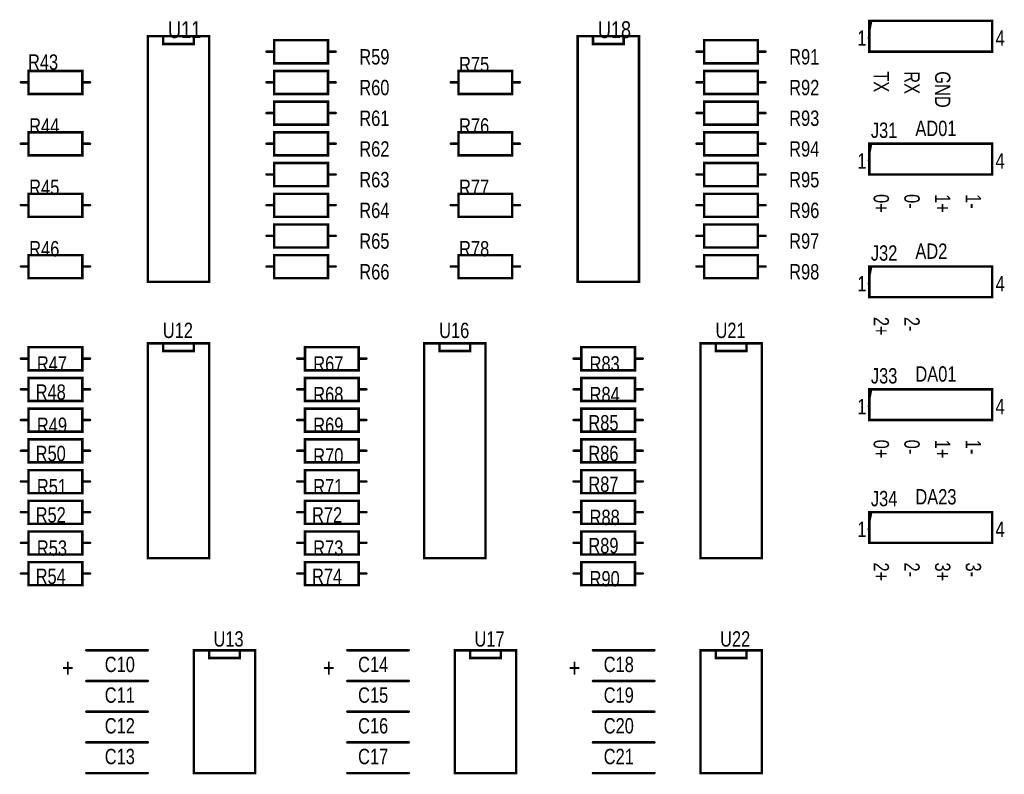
# Model space of a CAD drawing. Extents: x 0.22 to 7.34, y 0.24 to 4.63.
# Tile 3 of 4: x 4.13 to 7.34, y 0.47 to 2.92. Entities that reach past the tile are written whole.
import ezdxf

# ---------------------------------------------------------------- set-up
doc = ezdxf.new("R2010")
doc.units = 0

msp = doc.modelspace()

# ---------------------------------------------------------------- linework, layer by layer
at = {"layer": 'SST', "const_width": 0.008}
for points in [[(7.296, 2.921), (6.896, 2.921), (6.896, 2.821), (7.296, 2.821), (7.296, 2.921)], [(4.546, 2.071), (4.546, 2.871), (4.746, 2.871), (4.746, 2.071), (4.546, 2.071)], [(5.133, 2.858), (5.133, 2.783), (5.133, 2.783), (4.958, 2.783), (4.958, 2.858), (5.133, 2.858)], [(5.946, 2.071), (5.946, 2.871), (6.146, 2.871), (6.146, 2.071), (5.946, 2.071)], [(6.533, 2.858), (6.533, 2.783), (6.533, 2.783), (6.358, 2.783), (6.358, 2.858), (6.533, 2.858)], [(4.158, 2.683), (4.158, 2.758), (4.158, 2.758), (4.333, 2.758), (4.333, 2.683), (4.158, 2.683)], [(5.133, 2.758), (5.133, 2.683), (5.133, 2.683), (4.958, 2.683), (4.958, 2.758), (5.133, 2.758)], [(5.733, 2.758), (5.733, 2.683), (5.733, 2.683), (5.558, 2.683), (5.558, 2.758), (5.733, 2.758)], [(6.533, 2.758), (6.533, 2.683), (6.533, 2.683), (6.358, 2.683), (6.358, 2.758), (6.533, 2.758)], [(5.133, 2.658), (5.133, 2.583), (5.133, 2.583), (4.958, 2.583), (4.958, 2.658), (5.133, 2.658)], [(6.533, 2.658), (6.533, 2.583), (6.533, 2.583), (6.358, 2.583), (6.358, 2.658), (6.533, 2.658)], [(4.333, 2.558), (4.333, 2.483), (4.333, 2.483), (4.158, 2.483), (4.158, 2.558), (4.333, 2.558)], [(5.133, 2.558), (5.133, 2.483), (5.133, 2.483), (4.958, 2.483), (4.958, 2.558), (5.133, 2.558)], [(5.733, 2.558), (5.733, 2.483), (5.733, 2.483), (5.558, 2.483), (5.558, 2.558), (5.733, 2.558)], [(6.533, 2.558), (6.533, 2.483), (6.533, 2.483), (6.358, 2.483), (6.358, 2.558), (6.533, 2.558)], [(7.296, 2.521), (6.896, 2.521), (6.896, 2.421), (7.296, 2.421), (7.296, 2.521)], [(5.133, 2.458), (5.133, 2.383), (5.133, 2.383), (4.958, 2.383), (4.958, 2.458), (5.133, 2.458)], [(6.533, 2.458), (6.533, 2.383), (6.533, 2.383), (6.358, 2.383), (6.358, 2.458), (6.533, 2.458)], [(4.333, 2.358), (4.333, 2.283), (4.333, 2.283), (4.158, 2.283), (4.158, 2.358), (4.333, 2.358)], [(5.133, 2.358), (5.133, 2.283), (5.133, 2.283), (4.958, 2.283), (4.958, 2.358), (5.133, 2.358)], [(5.733, 2.358), (5.733, 2.283), (5.733, 2.283), (5.558, 2.283), (5.558, 2.358), (5.733, 2.358)], [(6.533, 2.358), (6.533, 2.283), (6.533, 2.283), (6.358, 2.283), (6.358, 2.358), (6.533, 2.358)], [(5.133, 2.258), (5.133, 2.183), (5.133, 2.183), (4.958, 2.183), (4.958, 2.258), (5.133, 2.258)], [(6.533, 2.258), (6.533, 2.183), (6.533, 2.183), (6.358, 2.183), (6.358, 2.258), (6.533, 2.258)], [(4.333, 2.158), (4.333, 2.083), (4.333, 2.083), (4.158, 2.083), (4.158, 2.158), (4.333, 2.158)], [(5.133, 2.158), (5.133, 2.083), (5.133, 2.083), (4.958, 2.083), (4.958, 2.158), (5.133, 2.158)], [(5.733, 2.158), (5.733, 2.083), (5.733, 2.083), (5.558, 2.083), (5.558, 2.158), (5.733, 2.158)], [(6.533, 2.158), (6.533, 2.083), (6.533, 2.083), (6.358, 2.083), (6.358, 2.158), (6.533, 2.158)], [(7.296, 2.121), (6.896, 2.121), (6.896, 2.021), (7.296, 2.021), (7.296, 2.121)], [(4.333, 1.858), (4.333, 1.783), (4.333, 1.783), (4.158, 1.783), (4.158, 1.858), (4.333, 1.858)], [(5.233, 1.858), (5.233, 1.783), (5.233, 1.783), (5.058, 1.783), (5.058, 1.858), (5.233, 1.858)], [(6.133, 1.858), (6.133, 1.783), (6.133, 1.783), (5.958, 1.783), (5.958, 1.858), (6.133, 1.858)], [(4.158, 1.683), (4.158, 1.758), (4.158, 1.758), (4.333, 1.758), (4.333, 1.683), (4.158, 1.683)], [(5.233, 1.758), (5.233, 1.683), (5.233, 1.683), (5.058, 1.683), (5.058, 1.758), (5.233, 1.758)], [(6.133, 1.758), (6.133, 1.683), (6.133, 1.683), (5.958, 1.683), (5.958, 1.758), (6.133, 1.758)], [(7.296, 1.721), (6.896, 1.721), (6.896, 1.621), (7.296, 1.621), (7.296, 1.721)], [(4.333, 1.658), (4.333, 1.583), (4.333, 1.583), (4.158, 1.583), (4.158, 1.658), (4.333, 1.658)], [(5.233, 1.658), (5.233, 1.583), (5.233, 1.583), (5.058, 1.583), (5.058, 1.658), (5.233, 1.658)], [(5.958, 1.583), (5.958, 1.658), (5.958, 1.658), (6.133, 1.658), (6.133, 1.583), (5.958, 1.583)], [(4.158, 1.483), (4.158, 1.558), (4.158, 1.558), (4.333, 1.558), (4.333, 1.483), (4.158, 1.483)], [(5.233, 1.558), (5.233, 1.483), (5.233, 1.483), (5.058, 1.483), (5.058, 1.558), (5.233, 1.558)], [(5.958, 1.483), (5.958, 1.558), (5.958, 1.558), (6.133, 1.558), (6.133, 1.483), (5.958, 1.483)], [(4.333, 1.458), (4.333, 1.383), (4.333, 1.383), (4.158, 1.383), (4.158, 1.458), (4.333, 1.458)], [(5.233, 1.458), (5.233, 1.383), (5.233, 1.383), (5.058, 1.383), (5.058, 1.458), (5.233, 1.458)], [(5.958, 1.383), (5.958, 1.458), (5.958, 1.458), (6.133, 1.458), (6.133, 1.383), (5.958, 1.383)], [(4.158, 1.283), (4.158, 1.358), (4.158, 1.358), (4.333, 1.358), (4.333, 1.283), (4.158, 1.283)], [(5.058, 1.283), (5.058, 1.358), (5.058, 1.358), (5.233, 1.358), (5.233, 1.283), (5.058, 1.283)], [(6.133, 1.358), (6.133, 1.283), (6.133, 1.283), (5.958, 1.283), (5.958, 1.358), (6.133, 1.358)], [(7.296, 1.321), (6.896, 1.321), (6.896, 1.221), (7.296, 1.221), (7.296, 1.321)], [(4.333, 1.258), (4.333, 1.183), (4.333, 1.183), (4.158, 1.183), (4.158, 1.258), (4.333, 1.258)], [(5.233, 1.258), (5.233, 1.183), (5.233, 1.183), (5.058, 1.183), (5.058, 1.258), (5.233, 1.258)], [(5.958, 1.183), (5.958, 1.258), (5.958, 1.258), (6.133, 1.258), (6.133, 1.183), (5.958, 1.183)], [(4.158, 1.083), (4.158, 1.158), (4.158, 1.158), (4.333, 1.158), (4.333, 1.083), (4.158, 1.083)], [(5.058, 1.083), (5.058, 1.158), (5.058, 1.158), (5.233, 1.158), (5.233, 1.083), (5.058, 1.083)], [(6.133, 1.158), (6.133, 1.083), (6.133, 1.083), (5.958, 1.083), (5.958, 1.158), (6.133, 1.158)], [(4.896, 0.871), (4.696, 0.871), (4.696, 0.471), (4.896, 0.471), (4.896, 0.871)], [(5.746, 0.871), (5.546, 0.871), (5.546, 0.471), (5.746, 0.471), (5.746, 0.871)], [(6.546, 0.871), (6.346, 0.871), (6.346, 0.471), (6.546, 0.471), (6.546, 0.871)]]:
    msp.add_lwpolyline(points, close=True, dxfattribs=at)
at = {"layer": 'SST', "const_width": 0.004}
for points in [[(6.894, 2.921, 1), (6.898, 2.921, 1)], [(7.294, 2.921, 1), (7.298, 2.921, 1)], [(7.294, 2.921, 1), (7.298, 2.921, 1)], [(4.544, 2.871, 1), (4.548, 2.871, 1)], [(4.594, 2.871, 1), (4.598, 2.871, 1)], [(4.694, 2.871, 1), (4.698, 2.871, 1)], [(4.744, 2.871, 1), (4.748, 2.871, 1)], [(4.956, 2.858, 1), (4.96, 2.858, 1)], [(5.131, 2.858, 1), (5.135, 2.858, 1)], [(5.131, 2.858, 1), (5.135, 2.858, 1)], [(5.944, 2.871, 1), (5.948, 2.871, 1)], [(5.994, 2.871, 1), (5.998, 2.871, 1)], [(6.094, 2.871, 1), (6.098, 2.871, 1)], [(6.144, 2.871, 1), (6.148, 2.871, 1)], [(6.356, 2.858, 1), (6.36, 2.858, 1)], [(6.531, 2.858, 1), (6.535, 2.858, 1)], [(6.531, 2.858, 1), (6.535, 2.858, 1)], [(4.594, 2.846, 1), (4.598, 2.846, 1)], [(4.694, 2.846, 1), (4.698, 2.846, 1)], [(4.931, 2.821, 1), (4.935, 2.821, 1)], [(4.956, 2.821, 1), (4.96, 2.821, 1)], [(5.131, 2.821, 1), (5.135, 2.821, 1)], [(5.156, 2.821, 1), (5.16, 2.821, 1)], [(5.994, 2.846, 1), (5.998, 2.846, 1)], [(6.094, 2.846, 1), (6.098, 2.846, 1)], [(6.331, 2.821, 1), (6.335, 2.821, 1)], [(6.356, 2.821, 1), (6.36, 2.821, 1)], [(6.531, 2.821, 1), (6.535, 2.821, 1)], [(6.556, 2.821, 1), (6.56, 2.821, 1)], [(6.894, 2.821, 1), (6.898, 2.821, 1)], [(7.294, 2.821, 1), (7.298, 2.821, 1)], [(4.156, 2.758, 1), (4.16, 2.758, 1)], [(4.156, 2.758, 1), (4.16, 2.758, 1)], [(4.331, 2.758, 1), (4.335, 2.758, 1)], [(4.956, 2.783, 1), (4.96, 2.783, 1)], [(4.956, 2.758, 1), (4.96, 2.758, 1)], [(5.131, 2.783, 1), (5.135, 2.783, 1)], [(5.131, 2.783, 1), (5.135, 2.783, 1)], [(5.131, 2.758, 1), (5.135, 2.758, 1)], [(5.131, 2.758, 1), (5.135, 2.758, 1)], [(5.556, 2.758, 1), (5.56, 2.758, 1)], [(5.731, 2.758, 1), (5.735, 2.758, 1)], [(5.731, 2.758, 1), (5.735, 2.758, 1)], [(6.356, 2.783, 1), (6.36, 2.783, 1)], [(6.356, 2.758, 1), (6.36, 2.758, 1)], [(6.531, 2.783, 1), (6.535, 2.783, 1)], [(6.531, 2.783, 1), (6.535, 2.783, 1)], [(6.531, 2.758, 1), (6.535, 2.758, 1)], [(6.531, 2.758, 1), (6.535, 2.758, 1)], [(4.131, 2.721, 1), (4.135, 2.721, 1)], [(4.156, 2.721, 1), (4.16, 2.721, 1)], [(4.331, 2.721, 1), (4.335, 2.721, 1)], [(4.356, 2.721, 1), (4.36, 2.721, 1)], [(4.931, 2.721, 1), (4.935, 2.721, 1)], [(4.956, 2.721, 1), (4.96, 2.721, 1)], [(5.131, 2.721, 1), (5.135, 2.721, 1)], [(5.156, 2.721, 1), (5.16, 2.721, 1)], [(5.531, 2.721, 1), (5.535, 2.721, 1)], [(5.556, 2.721, 1), (5.56, 2.721, 1)], [(5.731, 2.721, 1), (5.735, 2.721, 1)], [(5.756, 2.721, 1), (5.76, 2.721, 1)], [(6.331, 2.721, 1), (6.335, 2.721, 1)], [(6.356, 2.721, 1), (6.36, 2.721, 1)], [(6.531, 2.721, 1), (6.535, 2.721, 1)], [(6.556, 2.721, 1), (6.56, 2.721, 1)], [(4.156, 2.683, 1), (4.16, 2.683, 1)], [(4.156, 2.683, 1), (4.16, 2.683, 1)], [(4.331, 2.683, 1), (4.335, 2.683, 1)], [(4.956, 2.683, 1), (4.96, 2.683, 1)], [(4.956, 2.658, 1), (4.96, 2.658, 1)], [(5.131, 2.683, 1), (5.135, 2.683, 1)], [(5.131, 2.683, 1), (5.135, 2.683, 1)], [(5.131, 2.658, 1), (5.135, 2.658, 1)], [(5.131, 2.658, 1), (5.135, 2.658, 1)], [(5.556, 2.683, 1), (5.56, 2.683, 1)], [(5.731, 2.683, 1), (5.735, 2.683, 1)], [(5.731, 2.683, 1), (5.735, 2.683, 1)], [(6.356, 2.683, 1), (6.36, 2.683, 1)], [(6.356, 2.658, 1), (6.36, 2.658, 1)], [(6.531, 2.683, 1), (6.535, 2.683, 1)], [(6.531, 2.683, 1), (6.535, 2.683, 1)], [(6.531, 2.658, 1), (6.535, 2.658, 1)], [(6.531, 2.658, 1), (6.535, 2.658, 1)], [(4.931, 2.621, 1), (4.935, 2.621, 1)], [(4.956, 2.621, 1), (4.96, 2.621, 1)], [(5.131, 2.621, 1), (5.135, 2.621, 1)], [(5.156, 2.621, 1), (5.16, 2.621, 1)], [(6.331, 2.621, 1), (6.335, 2.621, 1)], [(6.356, 2.621, 1), (6.36, 2.621, 1)], [(6.531, 2.621, 1), (6.535, 2.621, 1)], [(6.556, 2.621, 1), (6.56, 2.621, 1)], [(4.956, 2.583, 1), (4.96, 2.583, 1)], [(5.131, 2.583, 1), (5.135, 2.583, 1)], [(5.131, 2.583, 1), (5.135, 2.583, 1)], [(6.356, 2.583, 1), (6.36, 2.583, 1)], [(6.531, 2.583, 1), (6.535, 2.583, 1)], [(6.531, 2.583, 1), (6.535, 2.583, 1)], [(4.156, 2.558, 1), (4.16, 2.558, 1)], [(4.331, 2.558, 1), (4.335, 2.558, 1)], [(4.331, 2.558, 1), (4.335, 2.558, 1)], [(4.956, 2.558, 1), (4.96, 2.558, 1)], [(5.131, 2.558, 1), (5.135, 2.558, 1)], [(5.131, 2.558, 1), (5.135, 2.558, 1)], [(5.556, 2.558, 1), (5.56, 2.558, 1)], [(5.731, 2.558, 1), (5.735, 2.558, 1)], [(5.731, 2.558, 1), (5.735, 2.558, 1)], [(6.356, 2.558, 1), (6.36, 2.558, 1)], [(6.531, 2.558, 1), (6.535, 2.558, 1)], [(6.531, 2.558, 1), (6.535, 2.558, 1)], [(4.131, 2.521, 1), (4.135, 2.521, 1)], [(4.156, 2.521, 1), (4.16, 2.521, 1)], [(4.331, 2.521, 1), (4.335, 2.521, 1)], [(4.356, 2.521, 1), (4.36, 2.521, 1)], [(4.931, 2.521, 1), (4.935, 2.521, 1)], [(4.956, 2.521, 1), (4.96, 2.521, 1)], [(5.131, 2.521, 1), (5.135, 2.521, 1)], [(5.156, 2.521, 1), (5.16, 2.521, 1)], [(5.531, 2.521, 1), (5.535, 2.521, 1)], [(5.556, 2.521, 1), (5.56, 2.521, 1)], [(5.731, 2.521, 1), (5.735, 2.521, 1)], [(5.756, 2.521, 1), (5.76, 2.521, 1)], [(6.331, 2.521, 1), (6.335, 2.521, 1)], [(6.356, 2.521, 1), (6.36, 2.521, 1)], [(6.531, 2.521, 1), (6.535, 2.521, 1)], [(6.556, 2.521, 1), (6.56, 2.521, 1)], [(6.894, 2.521, 1), (6.898, 2.521, 1)], [(7.294, 2.521, 1), (7.298, 2.521, 1)], [(7.294, 2.521, 1), (7.298, 2.521, 1)], [(4.156, 2.483, 1), (4.16, 2.483, 1)], [(4.331, 2.483, 1), (4.335, 2.483, 1)], [(4.331, 2.483, 1), (4.335, 2.483, 1)], [(4.956, 2.483, 1), (4.96, 2.483, 1)], [(5.131, 2.483, 1), (5.135, 2.483, 1)], [(5.131, 2.483, 1), (5.135, 2.483, 1)], [(5.556, 2.483, 1), (5.56, 2.483, 1)], [(5.731, 2.483, 1), (5.735, 2.483, 1)], [(5.731, 2.483, 1), (5.735, 2.483, 1)], [(6.356, 2.483, 1), (6.36, 2.483, 1)], [(6.531, 2.483, 1), (6.535, 2.483, 1)], [(6.531, 2.483, 1), (6.535, 2.483, 1)], [(4.956, 2.458, 1), (4.96, 2.458, 1)], [(5.131, 2.458, 1), (5.135, 2.458, 1)], [(5.131, 2.458, 1), (5.135, 2.458, 1)], [(6.356, 2.458, 1), (6.36, 2.458, 1)], [(6.531, 2.458, 1), (6.535, 2.458, 1)], [(6.531, 2.458, 1), (6.535, 2.458, 1)], [(4.931, 2.421, 1), (4.935, 2.421, 1)], [(4.956, 2.421, 1), (4.96, 2.421, 1)], [(5.131, 2.421, 1), (5.135, 2.421, 1)], [(5.156, 2.421, 1), (5.16, 2.421, 1)], [(6.331, 2.421, 1), (6.335, 2.421, 1)], [(6.356, 2.421, 1), (6.36, 2.421, 1)], [(6.531, 2.421, 1), (6.535, 2.421, 1)], [(6.556, 2.421, 1), (6.56, 2.421, 1)], [(6.894, 2.421, 1), (6.898, 2.421, 1)], [(7.294, 2.421, 1), (7.298, 2.421, 1)], [(4.956, 2.383, 1), (4.96, 2.383, 1)], [(5.131, 2.383, 1), (5.135, 2.383, 1)], [(5.131, 2.383, 1), (5.135, 2.383, 1)], [(6.356, 2.383, 1), (6.36, 2.383, 1)], [(6.531, 2.383, 1), (6.535, 2.383, 1)], [(6.531, 2.383, 1), (6.535, 2.383, 1)], [(4.156, 2.358, 1), (4.16, 2.358, 1)], [(4.331, 2.358, 1), (4.335, 2.358, 1)], [(4.331, 2.358, 1), (4.335, 2.358, 1)], [(4.956, 2.358, 1), (4.96, 2.358, 1)], [(5.131, 2.358, 1), (5.135, 2.358, 1)], [(5.131, 2.358, 1), (5.135, 2.358, 1)], [(5.556, 2.358, 1), (5.56, 2.358, 1)], [(5.731, 2.358, 1), (5.735, 2.358, 1)], [(5.731, 2.358, 1), (5.735, 2.358, 1)], [(6.356, 2.358, 1), (6.36, 2.358, 1)], [(6.531, 2.358, 1), (6.535, 2.358, 1)], [(6.531, 2.358, 1), (6.535, 2.358, 1)], [(4.131, 2.321, 1), (4.135, 2.321, 1)], [(4.156, 2.321, 1), (4.16, 2.321, 1)], [(4.331, 2.321, 1), (4.335, 2.321, 1)], [(4.356, 2.321, 1), (4.36, 2.321, 1)], [(4.931, 2.321, 1), (4.935, 2.321, 1)], [(4.956, 2.321, 1), (4.96, 2.321, 1)], [(5.131, 2.321, 1), (5.135, 2.321, 1)], [(5.156, 2.321, 1), (5.16, 2.321, 1)], [(5.531, 2.321, 1), (5.535, 2.321, 1)], [(5.556, 2.321, 1), (5.56, 2.321, 1)], [(5.731, 2.321, 1), (5.735, 2.321, 1)], [(5.756, 2.321, 1), (5.76, 2.321, 1)], [(6.331, 2.321, 1), (6.335, 2.321, 1)], [(6.356, 2.321, 1), (6.36, 2.321, 1)], [(6.531, 2.321, 1), (6.535, 2.321, 1)], [(6.556, 2.321, 1), (6.56, 2.321, 1)], [(4.156, 2.283, 1), (4.16, 2.283, 1)], [(4.331, 2.283, 1), (4.335, 2.283, 1)], [(4.331, 2.283, 1), (4.335, 2.283, 1)], [(4.956, 2.283, 1), (4.96, 2.283, 1)], [(5.131, 2.283, 1), (5.135, 2.283, 1)], [(5.131, 2.283, 1), (5.135, 2.283, 1)], [(5.556, 2.283, 1), (5.56, 2.283, 1)], [(5.731, 2.283, 1), (5.735, 2.283, 1)], [(5.731, 2.283, 1), (5.735, 2.283, 1)], [(6.356, 2.283, 1), (6.36, 2.283, 1)], [(6.531, 2.283, 1), (6.535, 2.283, 1)], [(6.531, 2.283, 1), (6.535, 2.283, 1)], [(4.956, 2.258, 1), (4.96, 2.258, 1)], [(5.131, 2.258, 1), (5.135, 2.258, 1)], [(5.131, 2.258, 1), (5.135, 2.258, 1)], [(6.356, 2.258, 1), (6.36, 2.258, 1)], [(6.531, 2.258, 1), (6.535, 2.258, 1)], [(6.531, 2.258, 1), (6.535, 2.258, 1)], [(4.931, 2.221, 1), (4.935, 2.221, 1)], [(4.956, 2.221, 1), (4.96, 2.221, 1)], [(5.131, 2.221, 1), (5.135, 2.221, 1)], [(5.156, 2.221, 1), (5.16, 2.221, 1)], [(6.331, 2.221, 1), (6.335, 2.221, 1)], [(6.356, 2.221, 1), (6.36, 2.221, 1)], [(6.531, 2.221, 1), (6.535, 2.221, 1)], [(6.556, 2.221, 1), (6.56, 2.221, 1)], [(4.956, 2.183, 1), (4.96, 2.183, 1)], [(5.131, 2.183, 1), (5.135, 2.183, 1)], [(5.131, 2.183, 1), (5.135, 2.183, 1)], [(6.356, 2.183, 1), (6.36, 2.183, 1)], [(6.531, 2.183, 1), (6.535, 2.183, 1)], [(6.531, 2.183, 1), (6.535, 2.183, 1)], [(4.156, 2.158, 1), (4.16, 2.158, 1)], [(4.331, 2.158, 1), (4.335, 2.158, 1)], [(4.331, 2.158, 1), (4.335, 2.158, 1)], [(4.956, 2.158, 1), (4.96, 2.158, 1)], [(5.131, 2.158, 1), (5.135, 2.158, 1)], [(5.131, 2.158, 1), (5.135, 2.158, 1)], [(5.556, 2.158, 1), (5.56, 2.158, 1)], [(5.731, 2.158, 1), (5.735, 2.158, 1)], [(5.731, 2.158, 1), (5.735, 2.158, 1)], [(6.356, 2.158, 1), (6.36, 2.158, 1)], [(6.531, 2.158, 1), (6.535, 2.158, 1)], [(6.531, 2.158, 1), (6.535, 2.158, 1)], [(4.131, 2.121, 1), (4.135, 2.121, 1)], [(4.156, 2.121, 1), (4.16, 2.121, 1)], [(4.331, 2.121, 1), (4.335, 2.121, 1)], [(4.356, 2.121, 1), (4.36, 2.121, 1)], [(4.931, 2.121, 1), (4.935, 2.121, 1)], [(4.956, 2.121, 1), (4.96, 2.121, 1)], [(5.131, 2.121, 1), (5.135, 2.121, 1)], [(5.156, 2.121, 1), (5.16, 2.121, 1)], [(5.531, 2.121, 1), (5.535, 2.121, 1)], [(5.556, 2.121, 1), (5.56, 2.121, 1)], [(5.731, 2.121, 1), (5.735, 2.121, 1)], [(5.756, 2.121, 1), (5.76, 2.121, 1)], [(6.331, 2.121, 1), (6.335, 2.121, 1)], [(6.356, 2.121, 1), (6.36, 2.121, 1)], [(6.531, 2.121, 1), (6.535, 2.121, 1)], [(6.556, 2.121, 1), (6.56, 2.121, 1)], [(6.894, 2.121, 1), (6.898, 2.121, 1)], [(7.294, 2.121, 1), (7.298, 2.121, 1)], [(7.294, 2.121, 1), (7.298, 2.121, 1)], [(4.156, 2.083, 1), (4.16, 2.083, 1)], [(4.331, 2.083, 1), (4.335, 2.083, 1)], [(4.331, 2.083, 1), (4.335, 2.083, 1)], [(4.956, 2.083, 1), (4.96, 2.083, 1)], [(5.131, 2.083, 1), (5.135, 2.083, 1)], [(5.131, 2.083, 1), (5.135, 2.083, 1)], [(5.556, 2.083, 1), (5.56, 2.083, 1)], [(5.731, 2.083, 1), (5.735, 2.083, 1)], [(5.731, 2.083, 1), (5.735, 2.083, 1)], [(6.356, 2.083, 1), (6.36, 2.083, 1)], [(6.531, 2.083, 1), (6.535, 2.083, 1)], [(6.531, 2.083, 1), (6.535, 2.083, 1)], [(4.544, 2.071, 1), (4.548, 2.071, 1)], [(4.544, 2.071, 1), (4.548, 2.071, 1)], [(4.744, 2.071, 1), (4.748, 2.071, 1)], [(5.944, 2.071, 1), (5.948, 2.071, 1)], [(5.944, 2.071, 1), (5.948, 2.071, 1)], [(6.144, 2.071, 1), (6.148, 2.071, 1)], [(6.894, 2.021, 1), (6.898, 2.021, 1)], [(7.294, 2.021, 1), (7.298, 2.021, 1)], [(4.156, 1.858, 1), (4.16, 1.858, 1)], [(4.331, 1.858, 1), (4.335, 1.858, 1)], [(4.331, 1.858, 1), (4.335, 1.858, 1)], [(4.544, 1.871, 1), (4.548, 1.871, 1)], [(4.594, 1.871, 1), (4.598, 1.871, 1)], [(4.694, 1.871, 1), (4.698, 1.871, 1)], [(4.694, 1.871, 1), (4.698, 1.871, 1)], [(4.744, 1.871, 1), (4.748, 1.871, 1)], [(5.056, 1.858, 1), (5.06, 1.858, 1)], [(5.231, 1.858, 1), (5.235, 1.858, 1)], [(5.231, 1.858, 1), (5.235, 1.858, 1)], [(5.444, 1.871, 1), (5.448, 1.871, 1)], [(5.494, 1.871, 1), (5.498, 1.871, 1)], [(5.594, 1.871, 1), (5.598, 1.871, 1)], [(5.594, 1.871, 1), (5.598, 1.871, 1)], [(5.644, 1.871, 1), (5.648, 1.871, 1)], [(5.956, 1.858, 1), (5.96, 1.858, 1)], [(6.131, 1.858, 1), (6.135, 1.858, 1)], [(6.131, 1.858, 1), (6.135, 1.858, 1)], [(6.344, 1.871, 1), (6.348, 1.871, 1)], [(6.394, 1.871, 1), (6.398, 1.871, 1)], [(6.494, 1.871, 1), (6.498, 1.871, 1)], [(6.494, 1.871, 1), (6.498, 1.871, 1)], [(6.544, 1.871, 1), (6.548, 1.871, 1)], [(4.594, 1.846, 1), (4.598, 1.846, 1)], [(4.694, 1.846, 1), (4.698, 1.846, 1)], [(4.694, 1.846, 1), (4.698, 1.846, 1)], [(5.494, 1.846, 1), (5.498, 1.846, 1)], [(5.594, 1.846, 1), (5.598, 1.846, 1)], [(5.594, 1.846, 1), (5.598, 1.846, 1)], [(6.394, 1.846, 1), (6.398, 1.846, 1)], [(6.494, 1.846, 1), (6.498, 1.846, 1)], [(6.494, 1.846, 1), (6.498, 1.846, 1)], [(4.131, 1.821, 1), (4.135, 1.821, 1)], [(4.156, 1.821, 1), (4.16, 1.821, 1)], [(4.331, 1.821, 1), (4.335, 1.821, 1)], [(4.356, 1.821, 1), (4.36, 1.821, 1)], [(5.031, 1.821, 1), (5.035, 1.821, 1)], [(5.056, 1.821, 1), (5.06, 1.821, 1)], [(5.231, 1.821, 1), (5.235, 1.821, 1)], [(5.256, 1.821, 1), (5.26, 1.821, 1)], [(5.931, 1.821, 1), (5.935, 1.821, 1)], [(5.956, 1.821, 1), (5.96, 1.821, 1)], [(6.131, 1.821, 1), (6.135, 1.821, 1)], [(6.156, 1.821, 1), (6.16, 1.821, 1)], [(4.156, 1.783, 1), (4.16, 1.783, 1)], [(4.331, 1.783, 1), (4.335, 1.783, 1)], [(4.331, 1.783, 1), (4.335, 1.783, 1)], [(5.056, 1.783, 1), (5.06, 1.783, 1)], [(5.231, 1.783, 1), (5.235, 1.783, 1)], [(5.231, 1.783, 1), (5.235, 1.783, 1)], [(5.956, 1.783, 1), (5.96, 1.783, 1)], [(6.131, 1.783, 1), (6.135, 1.783, 1)], [(6.131, 1.783, 1), (6.135, 1.783, 1)], [(4.156, 1.758, 1), (4.16, 1.758, 1)], [(4.156, 1.758, 1), (4.16, 1.758, 1)], [(4.331, 1.758, 1), (4.335, 1.758, 1)], [(5.056, 1.758, 1), (5.06, 1.758, 1)], [(5.231, 1.758, 1), (5.235, 1.758, 1)], [(5.231, 1.758, 1), (5.235, 1.758, 1)], [(5.956, 1.758, 1), (5.96, 1.758, 1)], [(6.131, 1.758, 1), (6.135, 1.758, 1)], [(6.131, 1.758, 1), (6.135, 1.758, 1)], [(4.131, 1.721, 1), (4.135, 1.721, 1)], [(4.156, 1.721, 1), (4.16, 1.721, 1)], [(4.331, 1.721, 1), (4.335, 1.721, 1)], [(4.356, 1.721, 1), (4.36, 1.721, 1)], [(5.031, 1.721, 1), (5.035, 1.721, 1)], [(5.056, 1.721, 1), (5.06, 1.721, 1)], [(5.231, 1.721, 1), (5.235, 1.721, 1)], [(5.256, 1.721, 1), (5.26, 1.721, 1)], [(5.931, 1.721, 1), (5.935, 1.721, 1)], [(5.956, 1.721, 1), (5.96, 1.721, 1)], [(6.131, 1.721, 1), (6.135, 1.721, 1)], [(6.156, 1.721, 1), (6.16, 1.721, 1)], [(6.894, 1.721, 1), (6.898, 1.721, 1)], [(7.294, 1.721, 1), (7.298, 1.721, 1)], [(7.294, 1.721, 1), (7.298, 1.721, 1)], [(4.156, 1.683, 1), (4.16, 1.683, 1)], [(4.156, 1.683, 1), (4.16, 1.683, 1)], [(4.331, 1.683, 1), (4.335, 1.683, 1)], [(5.056, 1.683, 1), (5.06, 1.683, 1)], [(5.231, 1.683, 1), (5.235, 1.683, 1)], [(5.231, 1.683, 1), (5.235, 1.683, 1)], [(5.956, 1.683, 1), (5.96, 1.683, 1)], [(6.131, 1.683, 1), (6.135, 1.683, 1)], [(6.131, 1.683, 1), (6.135, 1.683, 1)], [(4.156, 1.658, 1), (4.16, 1.658, 1)], [(4.331, 1.658, 1), (4.335, 1.658, 1)], [(4.331, 1.658, 1), (4.335, 1.658, 1)], [(5.056, 1.658, 1), (5.06, 1.658, 1)], [(5.231, 1.658, 1), (5.235, 1.658, 1)], [(5.231, 1.658, 1), (5.235, 1.658, 1)], [(5.956, 1.658, 1), (5.96, 1.658, 1)], [(5.956, 1.658, 1), (5.96, 1.658, 1)], [(6.131, 1.658, 1), (6.135, 1.658, 1)], [(4.131, 1.621, 1), (4.135, 1.621, 1)], [(4.156, 1.621, 1), (4.16, 1.621, 1)], [(4.331, 1.621, 1), (4.335, 1.621, 1)], [(4.356, 1.621, 1), (4.36, 1.621, 1)], [(5.031, 1.621, 1), (5.035, 1.621, 1)], [(5.056, 1.621, 1), (5.06, 1.621, 1)], [(5.231, 1.621, 1), (5.235, 1.621, 1)], [(5.256, 1.621, 1), (5.26, 1.621, 1)], [(5.931, 1.621, 1), (5.935, 1.621, 1)], [(5.956, 1.621, 1), (5.96, 1.621, 1)], [(6.131, 1.621, 1), (6.135, 1.621, 1)], [(6.156, 1.621, 1), (6.16, 1.621, 1)], [(6.894, 1.621, 1), (6.898, 1.621, 1)], [(7.294, 1.621, 1), (7.298, 1.621, 1)], [(4.156, 1.583, 1), (4.16, 1.583, 1)], [(4.331, 1.583, 1), (4.335, 1.583, 1)], [(4.331, 1.583, 1), (4.335, 1.583, 1)], [(5.056, 1.583, 1), (5.06, 1.583, 1)], [(5.231, 1.583, 1), (5.235, 1.583, 1)], [(5.231, 1.583, 1), (5.235, 1.583, 1)], [(5.956, 1.583, 1), (5.96, 1.583, 1)], [(5.956, 1.583, 1), (5.96, 1.583, 1)], [(6.131, 1.583, 1), (6.135, 1.583, 1)], [(4.156, 1.558, 1), (4.16, 1.558, 1)], [(4.156, 1.558, 1), (4.16, 1.558, 1)], [(4.331, 1.558, 1), (4.335, 1.558, 1)], [(5.056, 1.558, 1), (5.06, 1.558, 1)], [(5.231, 1.558, 1), (5.235, 1.558, 1)], [(5.231, 1.558, 1), (5.235, 1.558, 1)], [(5.956, 1.558, 1), (5.96, 1.558, 1)], [(5.956, 1.558, 1), (5.96, 1.558, 1)], [(6.131, 1.558, 1), (6.135, 1.558, 1)], [(4.131, 1.521, 1), (4.135, 1.521, 1)], [(4.156, 1.521, 1), (4.16, 1.521, 1)], [(4.331, 1.521, 1), (4.335, 1.521, 1)], [(4.356, 1.521, 1), (4.36, 1.521, 1)], [(5.031, 1.521, 1), (5.035, 1.521, 1)], [(5.056, 1.521, 1), (5.06, 1.521, 1)], [(5.231, 1.521, 1), (5.235, 1.521, 1)], [(5.256, 1.521, 1), (5.26, 1.521, 1)], [(5.931, 1.521, 1), (5.935, 1.521, 1)], [(5.956, 1.521, 1), (5.96, 1.521, 1)], [(6.131, 1.521, 1), (6.135, 1.521, 1)], [(6.156, 1.521, 1), (6.16, 1.521, 1)], [(4.156, 1.483, 1), (4.16, 1.483, 1)], [(4.156, 1.483, 1), (4.16, 1.483, 1)], [(4.331, 1.483, 1), (4.335, 1.483, 1)], [(5.056, 1.483, 1), (5.06, 1.483, 1)], [(5.231, 1.483, 1), (5.235, 1.483, 1)], [(5.231, 1.483, 1), (5.235, 1.483, 1)], [(5.956, 1.483, 1), (5.96, 1.483, 1)], [(5.956, 1.483, 1), (5.96, 1.483, 1)], [(6.131, 1.483, 1), (6.135, 1.483, 1)], [(4.156, 1.458, 1), (4.16, 1.458, 1)], [(4.331, 1.458, 1), (4.335, 1.458, 1)], [(4.331, 1.458, 1), (4.335, 1.458, 1)], [(5.056, 1.458, 1), (5.06, 1.458, 1)], [(5.231, 1.458, 1), (5.235, 1.458, 1)], [(5.231, 1.458, 1), (5.235, 1.458, 1)], [(5.956, 1.458, 1), (5.96, 1.458, 1)], [(5.956, 1.458, 1), (5.96, 1.458, 1)], [(6.131, 1.458, 1), (6.135, 1.458, 1)], [(4.131, 1.421, 1), (4.135, 1.421, 1)], [(4.156, 1.421, 1), (4.16, 1.421, 1)], [(4.331, 1.421, 1), (4.335, 1.421, 1)], [(4.356, 1.421, 1), (4.36, 1.421, 1)], [(5.031, 1.421, 1), (5.035, 1.421, 1)], [(5.056, 1.421, 1), (5.06, 1.421, 1)], [(5.231, 1.421, 1), (5.235, 1.421, 1)], [(5.256, 1.421, 1), (5.26, 1.421, 1)], [(5.931, 1.421, 1), (5.935, 1.421, 1)], [(5.956, 1.421, 1), (5.96, 1.421, 1)], [(6.131, 1.421, 1), (6.135, 1.421, 1)], [(6.156, 1.421, 1), (6.16, 1.421, 1)], [(4.156, 1.383, 1), (4.16, 1.383, 1)], [(4.331, 1.383, 1), (4.335, 1.383, 1)], [(4.331, 1.383, 1), (4.335, 1.383, 1)], [(5.056, 1.383, 1), (5.06, 1.383, 1)], [(5.231, 1.383, 1), (5.235, 1.383, 1)], [(5.231, 1.383, 1), (5.235, 1.383, 1)], [(5.956, 1.383, 1), (5.96, 1.383, 1)], [(5.956, 1.383, 1), (5.96, 1.383, 1)], [(6.131, 1.383, 1), (6.135, 1.383, 1)], [(4.156, 1.358, 1), (4.16, 1.358, 1)], [(4.156, 1.358, 1), (4.16, 1.358, 1)], [(4.331, 1.358, 1), (4.335, 1.358, 1)], [(5.056, 1.358, 1), (5.06, 1.358, 1)], [(5.056, 1.358, 1), (5.06, 1.358, 1)], [(5.231, 1.358, 1), (5.235, 1.358, 1)], [(5.956, 1.358, 1), (5.96, 1.358, 1)], [(6.131, 1.358, 1), (6.135, 1.358, 1)], [(6.131, 1.358, 1), (6.135, 1.358, 1)], [(4.131, 1.321, 1), (4.135, 1.321, 1)], [(4.156, 1.321, 1), (4.16, 1.321, 1)], [(4.331, 1.321, 1), (4.335, 1.321, 1)], [(4.356, 1.321, 1), (4.36, 1.321, 1)], [(5.031, 1.321, 1), (5.035, 1.321, 1)], [(5.056, 1.321, 1), (5.06, 1.321, 1)], [(5.231, 1.321, 1), (5.235, 1.321, 1)], [(5.256, 1.321, 1), (5.26, 1.321, 1)], [(5.931, 1.321, 1), (5.935, 1.321, 1)], [(5.956, 1.321, 1), (5.96, 1.321, 1)], [(6.131, 1.321, 1), (6.135, 1.321, 1)], [(6.156, 1.321, 1), (6.16, 1.321, 1)], [(6.894, 1.321, 1), (6.898, 1.321, 1)], [(7.294, 1.321, 1), (7.298, 1.321, 1)], [(7.294, 1.321, 1), (7.298, 1.321, 1)], [(4.156, 1.283, 1), (4.16, 1.283, 1)], [(4.156, 1.283, 1), (4.16, 1.283, 1)], [(4.331, 1.283, 1), (4.335, 1.283, 1)], [(5.056, 1.283, 1), (5.06, 1.283, 1)], [(5.056, 1.283, 1), (5.06, 1.283, 1)], [(5.231, 1.283, 1), (5.235, 1.283, 1)], [(5.956, 1.283, 1), (5.96, 1.283, 1)], [(6.131, 1.283, 1), (6.135, 1.283, 1)], [(6.131, 1.283, 1), (6.135, 1.283, 1)], [(4.156, 1.258, 1), (4.16, 1.258, 1)], [(4.331, 1.258, 1), (4.335, 1.258, 1)], [(4.331, 1.258, 1), (4.335, 1.258, 1)], [(5.056, 1.258, 1), (5.06, 1.258, 1)], [(5.231, 1.258, 1), (5.235, 1.258, 1)], [(5.231, 1.258, 1), (5.235, 1.258, 1)], [(5.956, 1.258, 1), (5.96, 1.258, 1)], [(5.956, 1.258, 1), (5.96, 1.258, 1)], [(6.131, 1.258, 1), (6.135, 1.258, 1)], [(4.131, 1.221, 1), (4.135, 1.221, 1)], [(4.156, 1.221, 1), (4.16, 1.221, 1)], [(4.331, 1.221, 1), (4.335, 1.221, 1)], [(4.356, 1.221, 1), (4.36, 1.221, 1)], [(5.031, 1.221, 1), (5.035, 1.221, 1)], [(5.056, 1.221, 1), (5.06, 1.221, 1)], [(5.231, 1.221, 1), (5.235, 1.221, 1)], [(5.256, 1.221, 1), (5.26, 1.221, 1)], [(5.931, 1.221, 1), (5.935, 1.221, 1)], [(5.956, 1.221, 1), (5.96, 1.221, 1)], [(6.131, 1.221, 1), (6.135, 1.221, 1)], [(6.156, 1.221, 1), (6.16, 1.221, 1)], [(6.894, 1.221, 1), (6.898, 1.221, 1)], [(7.294, 1.221, 1), (7.298, 1.221, 1)], [(4.156, 1.183, 1), (4.16, 1.183, 1)], [(4.331, 1.183, 1), (4.335, 1.183, 1)], [(4.331, 1.183, 1), (4.335, 1.183, 1)], [(5.056, 1.183, 1), (5.06, 1.183, 1)], [(5.231, 1.183, 1), (5.235, 1.183, 1)], [(5.231, 1.183, 1), (5.235, 1.183, 1)], [(5.956, 1.183, 1), (5.96, 1.183, 1)], [(5.956, 1.183, 1), (5.96, 1.183, 1)], [(6.131, 1.183, 1), (6.135, 1.183, 1)], [(4.156, 1.158, 1), (4.16, 1.158, 1)], [(4.156, 1.158, 1), (4.16, 1.158, 1)], [(4.331, 1.158, 1), (4.335, 1.158, 1)], [(4.544, 1.171, 1), (4.548, 1.171, 1)], [(4.744, 1.171, 1), (4.748, 1.171, 1)], [(5.056, 1.158, 1), (5.06, 1.158, 1)], [(5.056, 1.158, 1), (5.06, 1.158, 1)], [(5.231, 1.158, 1), (5.235, 1.158, 1)], [(5.444, 1.171, 1), (5.448, 1.171, 1)], [(5.644, 1.171, 1), (5.648, 1.171, 1)], [(5.956, 1.158, 1), (5.96, 1.158, 1)], [(6.131, 1.158, 1), (6.135, 1.158, 1)], [(6.131, 1.158, 1), (6.135, 1.158, 1)], [(6.344, 1.171, 1), (6.348, 1.171, 1)], [(6.544, 1.171, 1), (6.548, 1.171, 1)], [(4.131, 1.121, 1), (4.135, 1.121, 1)], [(4.156, 1.121, 1), (4.16, 1.121, 1)], [(4.331, 1.121, 1), (4.335, 1.121, 1)], [(4.356, 1.121, 1), (4.36, 1.121, 1)], [(5.031, 1.121, 1), (5.035, 1.121, 1)], [(5.056, 1.121, 1), (5.06, 1.121, 1)], [(5.231, 1.121, 1), (5.235, 1.121, 1)], [(5.256, 1.121, 1), (5.26, 1.121, 1)], [(5.931, 1.121, 1), (5.935, 1.121, 1)], [(5.956, 1.121, 1), (5.96, 1.121, 1)], [(6.131, 1.121, 1), (6.135, 1.121, 1)], [(6.156, 1.121, 1), (6.16, 1.121, 1)], [(4.156, 1.083, 1), (4.16, 1.083, 1)], [(4.156, 1.083, 1), (4.16, 1.083, 1)], [(4.331, 1.083, 1), (4.335, 1.083, 1)], [(5.056, 1.083, 1), (5.06, 1.083, 1)], [(5.056, 1.083, 1), (5.06, 1.083, 1)], [(5.231, 1.083, 1), (5.235, 1.083, 1)], [(5.956, 1.083, 1), (5.96, 1.083, 1)], [(6.131, 1.083, 1), (6.135, 1.083, 1)], [(6.131, 1.083, 1), (6.135, 1.083, 1)], [(4.344, 0.871, 1), (4.348, 0.871, 1)], [(4.544, 0.871, 1), (4.548, 0.871, 1)], [(4.694, 0.871, 1), (4.698, 0.871, 1)], [(4.744, 0.871, 1), (4.748, 0.871, 1)], [(4.844, 0.871, 1), (4.848, 0.871, 1)], [(4.894, 0.871, 1), (4.898, 0.871, 1)], [(4.894, 0.871, 1), (4.898, 0.871, 1)], [(5.194, 0.871, 1), (5.198, 0.871, 1)], [(5.394, 0.871, 1), (5.398, 0.871, 1)], [(5.544, 0.871, 1), (5.548, 0.871, 1)], [(5.594, 0.871, 1), (5.598, 0.871, 1)], [(5.694, 0.871, 1), (5.698, 0.871, 1)], [(5.744, 0.871, 1), (5.748, 0.871, 1)], [(5.744, 0.871, 1), (5.748, 0.871, 1)], [(5.994, 0.871, 1), (5.998, 0.871, 1)], [(6.194, 0.871, 1), (6.198, 0.871, 1)], [(6.344, 0.871, 1), (6.348, 0.871, 1)], [(6.394, 0.871, 1), (6.398, 0.871, 1)], [(6.494, 0.871, 1), (6.498, 0.871, 1)], [(6.544, 0.871, 1), (6.548, 0.871, 1)], [(6.544, 0.871, 1), (6.548, 0.871, 1)], [(4.744, 0.846, 1), (4.748, 0.846, 1)], [(4.844, 0.846, 1), (4.848, 0.846, 1)], [(5.594, 0.846, 1), (5.598, 0.846, 1)], [(5.694, 0.846, 1), (5.698, 0.846, 1)], [(6.394, 0.846, 1), (6.398, 0.846, 1)], [(6.494, 0.846, 1), (6.498, 0.846, 1)], [(4.344, 0.771, 1), (4.348, 0.771, 1)], [(4.344, 0.771, 1), (4.348, 0.771, 1)], [(4.544, 0.771, 1), (4.548, 0.771, 1)], [(4.544, 0.771, 1), (4.548, 0.771, 1)], [(5.194, 0.771, 1), (5.198, 0.771, 1)], [(5.194, 0.771, 1), (5.198, 0.771, 1)], [(5.394, 0.771, 1), (5.398, 0.771, 1)], [(5.394, 0.771, 1), (5.398, 0.771, 1)], [(5.994, 0.771, 1), (5.998, 0.771, 1)], [(5.994, 0.771, 1), (5.998, 0.771, 1)], [(6.194, 0.771, 1), (6.198, 0.771, 1)], [(6.194, 0.771, 1), (6.198, 0.771, 1)], [(4.344, 0.671, 1), (4.348, 0.671, 1)], [(4.344, 0.671, 1), (4.348, 0.671, 1)], [(4.544, 0.671, 1), (4.548, 0.671, 1)], [(4.544, 0.671, 1), (4.548, 0.671, 1)], [(5.194, 0.671, 1), (5.198, 0.671, 1)], [(5.194, 0.671, 1), (5.198, 0.671, 1)], [(5.394, 0.671, 1), (5.398, 0.671, 1)], [(5.394, 0.671, 1), (5.398, 0.671, 1)], [(5.994, 0.671, 1), (5.998, 0.671, 1)], [(5.994, 0.671, 1), (5.998, 0.671, 1)], [(6.194, 0.671, 1), (6.198, 0.671, 1)], [(6.194, 0.671, 1), (6.198, 0.671, 1)], [(4.344, 0.571, 1), (4.348, 0.571, 1)], [(4.344, 0.571, 1), (4.348, 0.571, 1)], [(4.544, 0.571, 1), (4.548, 0.571, 1)], [(4.544, 0.571, 1), (4.548, 0.571, 1)], [(5.194, 0.571, 1), (5.198, 0.571, 1)], [(5.194, 0.571, 1), (5.198, 0.571, 1)], [(5.394, 0.571, 1), (5.398, 0.571, 1)], [(5.394, 0.571, 1), (5.398, 0.571, 1)], [(5.994, 0.571, 1), (5.998, 0.571, 1)], [(5.994, 0.571, 1), (5.998, 0.571, 1)], [(6.194, 0.571, 1), (6.198, 0.571, 1)], [(6.194, 0.571, 1), (6.198, 0.571, 1)], [(4.344, 0.471, 1), (4.348, 0.471, 1)], [(4.544, 0.471, 1), (4.548, 0.471, 1)], [(4.694, 0.471, 1), (4.698, 0.471, 1)], [(4.894, 0.471, 1), (4.898, 0.471, 1)], [(5.194, 0.471, 1), (5.198, 0.471, 1)], [(5.394, 0.471, 1), (5.398, 0.471, 1)], [(5.544, 0.471, 1), (5.548, 0.471, 1)], [(5.744, 0.471, 1), (5.748, 0.471, 1)], [(5.994, 0.471, 1), (5.998, 0.471, 1)], [(6.194, 0.471, 1), (6.198, 0.471, 1)], [(6.344, 0.471, 1), (6.348, 0.471, 1)], [(6.544, 0.471, 1), (6.548, 0.471, 1)]]:
    msp.add_lwpolyline(points, format="xyb", close=True, dxfattribs=at)
at = {"layer": 'SST', "const_width": 0.008}
for points in [[(4.596, 2.871), (4.596, 2.846), (4.696, 2.846), (4.696, 2.871)], [(5.996, 2.871), (5.996, 2.846), (6.096, 2.846), (6.096, 2.871)], [(4.958, 2.821), (4.933, 2.821)], [(5.133, 2.821), (5.158, 2.821)], [(6.358, 2.821), (6.333, 2.821)], [(6.533, 2.821), (6.558, 2.821)], [(4.158, 2.721), (4.133, 2.721)], [(4.333, 2.721), (4.358, 2.721)], [(4.958, 2.721), (4.933, 2.721)], [(5.133, 2.721), (5.158, 2.721)], [(5.558, 2.721), (5.533, 2.721)], [(5.733, 2.721), (5.758, 2.721)], [(6.358, 2.721), (6.333, 2.721)], [(6.533, 2.721), (6.558, 2.721)], [(4.958, 2.621), (4.933, 2.621)], [(5.133, 2.621), (5.158, 2.621)], [(6.358, 2.621), (6.333, 2.621)], [(6.533, 2.621), (6.558, 2.621)], [(4.158, 2.521), (4.133, 2.521)], [(4.333, 2.521), (4.358, 2.521)], [(4.958, 2.521), (4.933, 2.521)], [(5.133, 2.521), (5.158, 2.521)], [(5.558, 2.521), (5.533, 2.521)], [(5.733, 2.521), (5.758, 2.521)], [(6.358, 2.521), (6.333, 2.521)], [(6.533, 2.521), (6.558, 2.521)], [(4.958, 2.421), (4.933, 2.421)], [(5.133, 2.421), (5.158, 2.421)], [(6.358, 2.421), (6.333, 2.421)], [(6.533, 2.421), (6.558, 2.421)], [(4.158, 2.321), (4.133, 2.321)], [(4.333, 2.321), (4.358, 2.321)], [(4.958, 2.321), (4.933, 2.321)], [(5.133, 2.321), (5.158, 2.321)], [(5.558, 2.321), (5.533, 2.321)], [(5.733, 2.321), (5.758, 2.321)], [(6.358, 2.321), (6.333, 2.321)], [(6.533, 2.321), (6.558, 2.321)], [(4.958, 2.221), (4.933, 2.221)], [(5.133, 2.221), (5.158, 2.221)], [(6.358, 2.221), (6.333, 2.221)], [(6.533, 2.221), (6.558, 2.221)], [(4.158, 2.121), (4.133, 2.121)], [(4.333, 2.121), (4.358, 2.121)], [(4.958, 2.121), (4.933, 2.121)], [(5.133, 2.121), (5.158, 2.121)], [(5.558, 2.121), (5.533, 2.121)], [(5.733, 2.121), (5.758, 2.121)], [(6.358, 2.121), (6.333, 2.121)], [(6.533, 2.121), (6.558, 2.121)], [(4.596, 1.871), (4.596, 1.846), (4.696, 1.846), (4.696, 1.846), (4.696, 1.871), (4.546, 1.871), (4.546, 1.171), (4.746, 1.171), (4.746, 1.871), (4.696, 1.871)], [(5.496, 1.871), (5.496, 1.846), (5.596, 1.846), (5.596, 1.846), (5.596, 1.871), (5.446, 1.871), (5.446, 1.171), (5.646, 1.171), (5.646, 1.871), (5.596, 1.871)], [(6.396, 1.871), (6.396, 1.846), (6.496, 1.846), (6.496, 1.846), (6.496, 1.871), (6.346, 1.871), (6.346, 1.171), (6.546, 1.171), (6.546, 1.871), (6.496, 1.871)], [(4.158, 1.821), (4.133, 1.821)], [(4.333, 1.821), (4.358, 1.821)], [(5.058, 1.821), (5.033, 1.821)], [(5.233, 1.821), (5.258, 1.821)], [(5.958, 1.821), (5.933, 1.821)], [(6.133, 1.821), (6.158, 1.821)], [(4.158, 1.721), (4.133, 1.721)], [(4.333, 1.721), (4.358, 1.721)], [(5.058, 1.721), (5.033, 1.721)], [(5.233, 1.721), (5.258, 1.721)], [(5.958, 1.721), (5.933, 1.721)], [(6.133, 1.721), (6.158, 1.721)], [(4.158, 1.621), (4.133, 1.621)], [(4.333, 1.621), (4.358, 1.621)], [(5.058, 1.621), (5.033, 1.621)], [(5.233, 1.621), (5.258, 1.621)], [(5.958, 1.621), (5.933, 1.621)], [(6.133, 1.621), (6.158, 1.621)], [(4.158, 1.521), (4.133, 1.521)], [(4.333, 1.521), (4.358, 1.521)], [(5.058, 1.521), (5.033, 1.521)], [(5.233, 1.521), (5.258, 1.521)], [(5.958, 1.521), (5.933, 1.521)], [(6.133, 1.521), (6.158, 1.521)], [(4.158, 1.421), (4.133, 1.421)], [(4.333, 1.421), (4.358, 1.421)], [(5.058, 1.421), (5.033, 1.421)], [(5.233, 1.421), (5.258, 1.421)], [(5.958, 1.421), (5.933, 1.421)], [(6.133, 1.421), (6.158, 1.421)], [(4.158, 1.321), (4.133, 1.321)], [(4.333, 1.321), (4.358, 1.321)], [(5.058, 1.321), (5.033, 1.321)], [(5.233, 1.321), (5.258, 1.321)], [(5.958, 1.321), (5.933, 1.321)], [(6.133, 1.321), (6.158, 1.321)], [(4.158, 1.221), (4.133, 1.221)], [(4.333, 1.221), (4.358, 1.221)], [(5.058, 1.221), (5.033, 1.221)], [(5.233, 1.221), (5.258, 1.221)], [(5.958, 1.221), (5.933, 1.221)], [(6.133, 1.221), (6.158, 1.221)], [(4.158, 1.121), (4.133, 1.121)], [(4.333, 1.121), (4.358, 1.121)], [(5.058, 1.121), (5.033, 1.121)], [(5.233, 1.121), (5.258, 1.121)], [(5.958, 1.121), (5.933, 1.121)], [(6.133, 1.121), (6.158, 1.121)], [(4.346, 0.871), (4.546, 0.871)], [(4.746, 0.871), (4.746, 0.846), (4.846, 0.846), (4.846, 0.871)], [(5.196, 0.871), (5.396, 0.871)], [(5.596, 0.871), (5.596, 0.846), (5.696, 0.846), (5.696, 0.871)], [(5.996, 0.871), (6.196, 0.871)], [(6.396, 0.871), (6.396, 0.846), (6.496, 0.846), (6.496, 0.871)], [(4.546, 0.771), (4.346, 0.771)], [(4.346, 0.771), (4.546, 0.771)], [(5.396, 0.771), (5.196, 0.771)], [(5.196, 0.771), (5.396, 0.771)], [(6.196, 0.771), (5.996, 0.771)], [(5.996, 0.771), (6.196, 0.771)], [(4.346, 0.671), (4.546, 0.671)], [(4.546, 0.671), (4.346, 0.671)], [(5.396, 0.671), (5.196, 0.671)], [(5.196, 0.671), (5.396, 0.671)], [(5.996, 0.671), (6.196, 0.671)], [(6.196, 0.671), (5.996, 0.671)], [(4.546, 0.571), (4.346, 0.571)], [(4.346, 0.571), (4.546, 0.571)], [(5.196, 0.571), (5.396, 0.571)], [(5.396, 0.571), (5.196, 0.571)], [(5.996, 0.571), (6.196, 0.571)], [(6.196, 0.571), (5.996, 0.571)], [(4.546, 0.471), (4.346, 0.471)], [(5.396, 0.471), (5.196, 0.471)], [(6.196, 0.471), (5.996, 0.471)]]:
    msp.add_lwpolyline(points, dxfattribs=at)

# ---------------------------------------------------------------- texts
at = {"layer": 'SST', "width": 0.8}
for s, height, rotation, p in [('U11', 0.055, 360, (4.612, 2.865)), ('U18', 0.055, 360, (6.012, 2.865)), ('R59', 0.05, 360, (5.235, 2.779)), ('R91', 0.05, 360, (6.635, 2.779)), ('R75', 0.05, 360, (5.56, 2.754)), ('R60', 0.05, 360, (5.235, 2.679)), ('R92', 0.05, 360, (6.635, 2.679)), ('TX', 0.05, 270, (6.91, 2.757)), ('RX', 0.05, 270, (7.01, 2.757)), ('GND', 0.05, 270, (7.11, 2.757)), ('R61', 0.05, 360, (5.235, 2.579)), ('R93', 0.05, 360, (6.635, 2.579)), ('R44', 0.05, 360, (4.16, 2.554)), ('R76', 0.05, 360, (5.56, 2.554)), ('R62', 0.05, 360, (5.235, 2.479)), ('R94', 0.05, 360, (6.635, 2.479)), ('R63', 0.05, 360, (5.235, 2.379)), ('R95', 0.05, 360, (6.635, 2.379)), ('R45', 0.05, 360, (4.16, 2.354)), ('R77', 0.05, 360, (5.56, 2.354)), ('0+', 0.05, 270, (6.91, 2.357)), ('0-', 0.05, 270, (7.01, 2.357)), ('1+', 0.05, 270, (7.11, 2.357)), ('1-', 0.05, 270, (7.21, 2.357)), ('R64', 0.05, 360, (5.235, 2.279)), ('R96', 0.05, 360, (6.635, 2.279)), ('R65', 0.05, 360, (5.235, 2.179)), ('R97', 0.05, 360, (6.635, 2.179)), ('R46', 0.05, 360, (4.16, 2.154)), ('R78', 0.05, 360, (5.56, 2.154)), ('R66', 0.05, 360, (5.235, 2.079)), ('R98', 0.05, 360, (6.635, 2.079)), ('U12', 0.05, 360, (4.595, 1.888)), ('U16', 0.05, 360, (5.495, 1.888)), ('U21', 0.05, 360, (6.395, 1.888)), ('2+', 0.05, 270, (6.91, 1.957)), ('2-', 0.05, 270, (7.01, 1.957)), ('R47', 0.05, 360, (4.185, 1.779)), ('R67', 0.05, 360, (5.085, 1.779)), ('R83', 0.05, 360, (5.985, 1.779)), ('R68', 0.05, 360, (5.085, 1.679)), ('R84', 0.05, 360, (5.985, 1.679)), ('R49', 0.05, 360, (4.185, 1.579)), ('R69', 0.05, 360, (5.085, 1.579)), ('0+', 0.05, 270, (6.91, 1.557)), ('0-', 0.05, 270, (7.01, 1.557)), ('1+', 0.05, 270, (7.11, 1.557)), ('1-', 0.05, 270, (7.21, 1.557)), ('R70', 0.05, 360, (5.085, 1.479)), ('R51', 0.05, 360, (4.185, 1.379)), ('R71', 0.05, 360, (5.085, 1.379)), ('R88', 0.05, 360, (5.985, 1.279)), ('R53', 0.05, 360, (4.185, 1.179)), ('R73', 0.05, 360, (5.085, 1.179)), ('2+', 0.05, 270, (6.91, 1.157)), ('2-', 0.05, 270, (7.01, 1.157)), ('3+', 0.05, 270, (7.11, 1.157)), ('3-', 0.05, 270, (7.21, 1.157)), ('R90', 0.05, 360, (5.985, 1.079)), ('U13', 0.05, 360, (4.76, 0.883)), ('U17', 0.05, 360, (5.61, 0.883)), ('U22', 0.05, 360, (6.41, 0.883))]:
    msp.add_text(s, height=height, rotation=rotation, dxfattribs=at).set_placement(p)
for s, height, p in [('/', 0.055, (6.89, 2.864)), ('1', 0.05, (6.857, 2.84)), ('4', 0.05, (7.307, 2.84)), ('R43', 0.05, (4.156, 2.762)), ('J31', 0.05, (6.901, 2.54)), ('AD01', 0.05, (7.046, 2.546)), ('/', 0.055, (6.89, 2.464)), ('1', 0.05, (6.857, 2.44)), ('4', 0.05, (7.307, 2.44)), ('J32', 0.05, (6.901, 2.14)), ('AD2', 0.05, (7.046, 2.146)), ('/', 0.055, (6.89, 2.064)), ('1', 0.05, (6.857, 2.04)), ('4', 0.05, (7.307, 2.04)), ('DA01', 0.05, (7.046, 1.746)), ('J33', 0.05, (6.901, 1.74)), ('R48', 0.05, (4.181, 1.687)), ('/', 0.055, (6.89, 1.664)), ('1', 0.05, (6.857, 1.64)), ('4', 0.05, (7.307, 1.64)), ('R85', 0.05, (5.981, 1.587)), ('R50', 0.05, (4.181, 1.487)), ('R86', 0.05, (5.981, 1.487)), ('R87', 0.05, (5.981, 1.387)), ('J34', 0.05, (6.901, 1.34)), ('DA23', 0.05, (7.046, 1.346)), ('R52', 0.05, (4.181, 1.287)), ('R72', 0.05, (5.081, 1.287)), ('/', 0.055, (6.89, 1.264)), ('1', 0.05, (6.857, 1.24)), ('4', 0.05, (7.307, 1.24)), ('R89', 0.05, (5.981, 1.187)), ('R54', 0.05, (4.181, 1.087)), ('R74', 0.05, (5.081, 1.087)), ('+', 0.06, (4.267, 0.784)), ('C10', 0.05, (4.406, 0.8)), ('+', 0.06, (5.117, 0.784)), ('C14', 0.05, (5.231, 0.8)), ('+', 0.06, (5.917, 0.784)), ('C18', 0.05, (6.031, 0.8)), ('C11', 0.05, (4.406, 0.7)), ('C15', 0.05, (5.231, 0.7)), ('C19', 0.05, (6.031, 0.7)), ('C12', 0.05, (4.406, 0.6)), ('C16', 0.05, (5.231, 0.6)), ('C20', 0.05, (6.031, 0.6)), ('C13', 0.05, (4.406, 0.5)), ('C17', 0.05, (5.231, 0.5)), ('C21', 0.05, (6.031, 0.5))]:
    msp.add_text(s, height=height, dxfattribs=at).set_placement(p)

doc.saveas('drawing.dxf')
